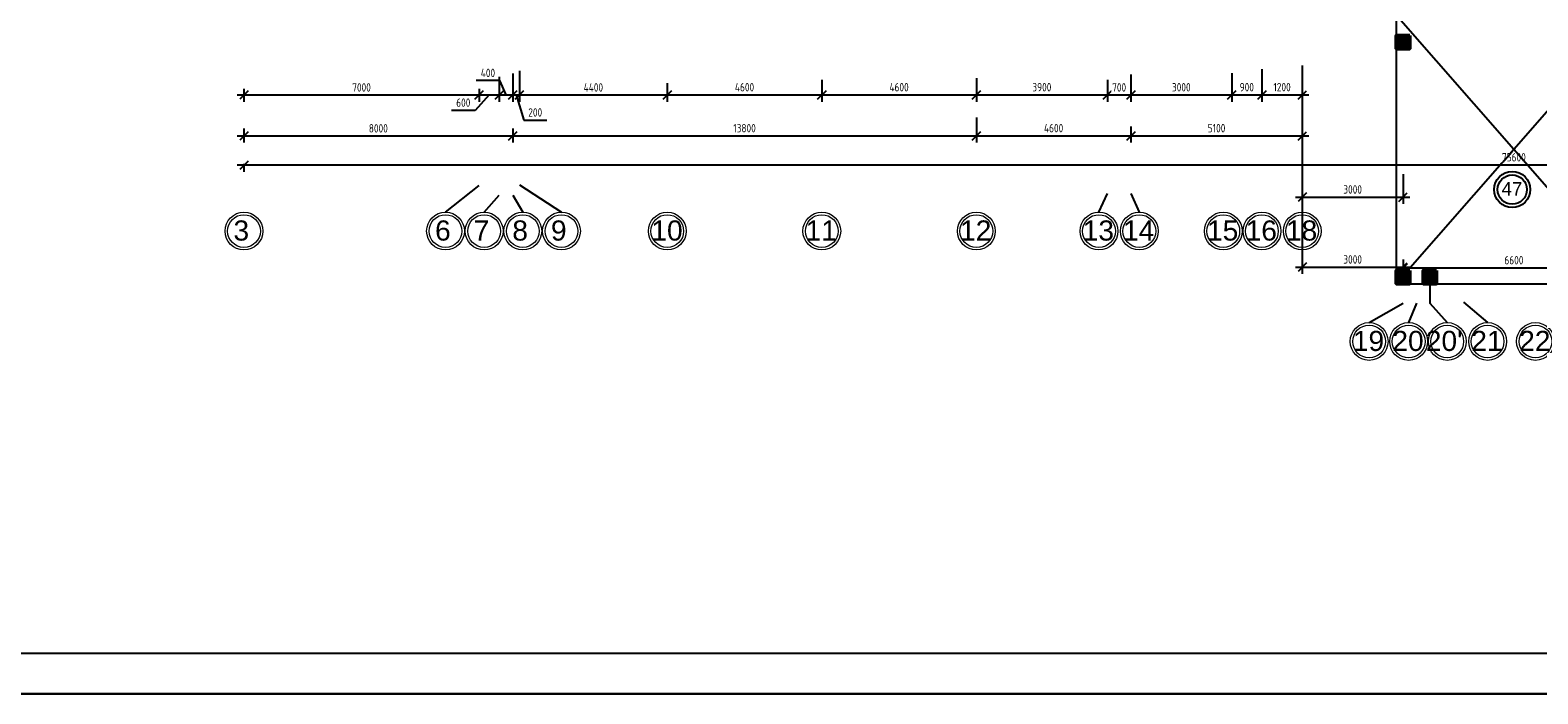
# Model space of a CAD drawing. Header units: millimetres. Extents: x 151654 to 877351, y 70322 to 154322.
# Tile 4 of 173: x 210608 to 255485, y 70322 to 90093. Entities that reach past the tile are written whole.
import ezdxf

# ---------------------------------------------------------------- set-up
doc = ezdxf.new("R2010")
doc.units = ezdxf.units.MM
doc.layers.add('kolonn', color=7, linetype='Continuous')
doc.layers.add('os', color=253, linetype='Continuous')
doc.styles.get("Standard").update_dxf_attribs({"font": 'arial.ttf'})
doc.styles.add('ГОСТ 2.304', font='CS_Gost2304.shx')
doc.dimstyles.new('СПДС', dxfattribs={"dimscale": 100, "dimtxt": 2.5, "dimasz": 2.5, "dimexe": 2, "dimexo": 0.625, "dimgap": 1, "dimtad": 1, "dimdec": 0, "dimtxsty": 'ГОСТ 2.304', "dimblk": 'OBLIQUE', "dimblk1": 'OBLIQUE', "dimblk2": 'OBLIQUE', "dimcen": 2.5, "dimdle": 2, "dimadec": 0, "dimazin": 2, "dimtfac": 0.75, "dimtdec": 4, "dimtmove": 1, "dimatfit": 3, "dimfxl": 1, "dimtfill": 1, "dimtolj": 1, "dimarcsym": 1})

# ---------------------------------------------------------------- blocks, each defined once
blk = doc.blocks.new('ghsdd')
at = {"ltscale": 50, "true_color": 0x757575}
h = blk.add_hatch(color=8, dxfattribs=at)
h.paths.add_polyline_path([(0, 200), (-200, 200), (-200, 0), (0, 0)])
h.paths.add_polyline_path([(200, 0), (200, 200), (0, 200), (0, 0)])
h.paths.add_polyline_path([(0, 0), (-200, 0), (-200, -200), (0, -200)])
h.paths.add_polyline_path([(0, 0), (0, -200), (200, -200), (200, 0)])
at = {"lineweight": 50, "ltscale": 50}
blk.add_lwpolyline([(200, 200), (200, -200), (-200, -200), (-200, 200), (200, 200)], dxfattribs=at)
blk = doc.blocks.new('_Oblique')
at = {"color": 0, "linetype": 'ByBlock', "lineweight": -2}
blk.add_line((-0.5, -0.5), (0.5, 0.5), dxfattribs=at)
blk = doc.blocks.new('*D1043')
at = {"color": 0, "lineweight": -2, "transparency": 16777216}
for p, q in [((216772, 88162), (224172, 88162)), ((216972, 88346), (216972, 87962)), ((223972, 88346), (223972, 87962))]:
    blk.add_line(p, q, dxfattribs=at)
at = {"color": 0, "lineweight": -2, "transparency": 16777216, "xscale": 250, "yscale": 250, "zscale": 250, "rotation": 180}
blk.add_blockref('_Oblique', (216972, 88162), dxfattribs=at)
at = {"color": 0, "lineweight": -2, "transparency": 16777216, "xscale": 250, "yscale": 250, "zscale": 250}
blk.add_blockref('_Oblique', (223972, 88162), dxfattribs=at)
at = {"color": 0, "transparency": 16777216, "insert": (220472, 88387), "char_height": 250, "attachment_point": 5, "style": 'ГОСТ 2.304', "bg_fill": 3, "box_fill_scale": 1.1, "bg_fill_color": 256, "bg_fill_true_color": 13158600, "bg_fill_transparency": 0}
blk.add_mtext('\\A1;7000', dxfattribs=at)
blk = doc.blocks.new('*D1044')
at = {"color": 0, "lineweight": -2, "transparency": 16777216}
for p, q in [((224572, 88703), (224572, 87962)), ((223772, 88162), (224772, 88162)), ((224272, 88162), (223853, 87702)), ((223972, 88346), (223972, 87962)), ((223853, 87702), (223147, 87702))]:
    blk.add_line(p, q, dxfattribs=at)
at = {"color": 0, "lineweight": -2, "transparency": 16777216, "xscale": 250, "yscale": 250, "zscale": 250}
blk.add_blockref('_Oblique', (224572, 88162), dxfattribs=at)
at = {"color": 0, "transparency": 16777216, "insert": (223500, 87934), "char_height": 250, "attachment_point": 5, "style": 'ГОСТ 2.304', "bg_fill": 3, "box_fill_scale": 1.1, "bg_fill_color": 256, "bg_fill_true_color": 13158600, "bg_fill_transparency": 0}
blk.add_mtext('\\A1;600', dxfattribs=at)
at = {"color": 0, "lineweight": -2, "transparency": 16777216, "xscale": 250, "yscale": 250, "zscale": 250, "rotation": 180}
blk.add_blockref('_Oblique', (223972, 88162), dxfattribs=at)
blk = doc.blocks.new('*D1045')
at = {"color": 0, "lineweight": -2, "transparency": 16777216}
for p, q in [((224587, 88594), (223881, 88594)), ((224572, 88703), (224572, 87962)), ((224772, 88162), (224587, 88594)), ((224972, 88805), (224972, 87962)), ((224372, 88162), (225172, 88162))]:
    blk.add_line(p, q, dxfattribs=at)
at = {"color": 0, "lineweight": -2, "transparency": 16777216, "xscale": 250, "yscale": 250, "zscale": 250, "rotation": 180}
blk.add_blockref('_Oblique', (224572, 88162), dxfattribs=at)
at = {"color": 0, "lineweight": -2, "transparency": 16777216, "xscale": 250, "yscale": 250, "zscale": 250}
blk.add_blockref('_Oblique', (224972, 88162), dxfattribs=at)
at = {"color": 0, "transparency": 16777216, "insert": (224234, 88819), "char_height": 250, "attachment_point": 5, "style": 'ГОСТ 2.304', "bg_fill": 3, "box_fill_scale": 1.1, "bg_fill_color": 256, "bg_fill_true_color": 13158600, "bg_fill_transparency": 0}
blk.add_mtext('\\A1;400', dxfattribs=at)
blk = doc.blocks.new('*D1046')
at = {"color": 0, "lineweight": -2, "transparency": 16777216}
for p, q in [((225172, 88884), (225172, 87962)), ((224972, 88805), (224972, 87962)), ((224772, 88162), (225372, 88162)), ((225072, 88162), (225298, 87408)), ((225298, 87408), (225986, 87408))]:
    blk.add_line(p, q, dxfattribs=at)
at = {"color": 0, "lineweight": -2, "transparency": 16777216, "xscale": 250, "yscale": 250, "zscale": 250, "rotation": 180}
blk.add_blockref('_Oblique', (224972, 88162), dxfattribs=at)
at = {"color": 0, "lineweight": -2, "transparency": 16777216, "xscale": 250, "yscale": 250, "zscale": 250}
blk.add_blockref('_Oblique', (225172, 88162), dxfattribs=at)
at = {"color": 0, "transparency": 16777216, "insert": (225642, 87642), "char_height": 250, "attachment_point": 5, "style": 'ГОСТ 2.304', "bg_fill": 3, "box_fill_scale": 1.1, "bg_fill_color": 256, "bg_fill_true_color": 13158600, "bg_fill_transparency": 0}
blk.add_mtext('\\A1;200', dxfattribs=at)
blk = doc.blocks.new('*D1047')
at = {"color": 0, "lineweight": -2, "transparency": 16777216}
for p, q in [((225172, 88884), (225172, 87962)), ((229572, 88511), (229572, 87962)), ((224972, 88162), (229772, 88162))]:
    blk.add_line(p, q, dxfattribs=at)
at = {"color": 0, "lineweight": -2, "transparency": 16777216, "xscale": 250, "yscale": 250, "zscale": 250, "rotation": 180}
blk.add_blockref('_Oblique', (225172, 88162), dxfattribs=at)
at = {"color": 0, "lineweight": -2, "transparency": 16777216, "xscale": 250, "yscale": 250, "zscale": 250}
blk.add_blockref('_Oblique', (229572, 88162), dxfattribs=at)
at = {"color": 0, "transparency": 16777216, "insert": (227372, 88387), "char_height": 250, "attachment_point": 5, "style": 'ГОСТ 2.304', "bg_fill": 3, "box_fill_scale": 1.1, "bg_fill_color": 256, "bg_fill_true_color": 13158600, "bg_fill_transparency": 0}
blk.add_mtext('\\A1;4400', dxfattribs=at)
blk = doc.blocks.new('*D1048')
at = {"color": 0, "lineweight": -2, "transparency": 16777216}
for p, q in [((229572, 88511), (229572, 87962)), ((234172, 88613), (234172, 87962)), ((229372, 88162), (234372, 88162))]:
    blk.add_line(p, q, dxfattribs=at)
at = {"color": 0, "lineweight": -2, "transparency": 16777216, "xscale": 250, "yscale": 250, "zscale": 250, "rotation": 180}
blk.add_blockref('_Oblique', (229572, 88162), dxfattribs=at)
at = {"color": 0, "lineweight": -2, "transparency": 16777216, "xscale": 250, "yscale": 250, "zscale": 250}
blk.add_blockref('_Oblique', (234172, 88162), dxfattribs=at)
at = {"color": 0, "transparency": 16777216, "insert": (231872, 88394), "char_height": 250, "attachment_point": 5, "style": 'ГОСТ 2.304', "bg_fill": 3, "box_fill_scale": 1.1, "bg_fill_color": 256, "bg_fill_true_color": 13158600, "bg_fill_transparency": 0}
blk.add_mtext('\\A1;4600', dxfattribs=at)
blk = doc.blocks.new('*D1049')
at = {"color": 0, "lineweight": -2, "transparency": 16777216}
for p, q in [((234172, 88613), (234172, 87962)), ((238772, 88661), (238772, 87962)), ((233972, 88162), (238972, 88162))]:
    blk.add_line(p, q, dxfattribs=at)
at = {"color": 0, "lineweight": -2, "transparency": 16777216, "xscale": 250, "yscale": 250, "zscale": 250, "rotation": 180}
blk.add_blockref('_Oblique', (234172, 88162), dxfattribs=at)
at = {"color": 0, "lineweight": -2, "transparency": 16777216, "xscale": 250, "yscale": 250, "zscale": 250}
blk.add_blockref('_Oblique', (238772, 88162), dxfattribs=at)
at = {"color": 0, "transparency": 16777216, "insert": (236472, 88394), "char_height": 250, "attachment_point": 5, "style": 'ГОСТ 2.304', "bg_fill": 3, "box_fill_scale": 1.1, "bg_fill_color": 256, "bg_fill_true_color": 13158600, "bg_fill_transparency": 0}
blk.add_mtext('\\A1;4600', dxfattribs=at)
blk = doc.blocks.new('*D1050')
at = {"color": 0, "lineweight": -2, "transparency": 16777216}
for p, q in [((238772, 88661), (238772, 87962)), ((242672, 88617), (242672, 87962)), ((238572, 88162), (242872, 88162))]:
    blk.add_line(p, q, dxfattribs=at)
at = {"color": 0, "lineweight": -2, "transparency": 16777216, "xscale": 250, "yscale": 250, "zscale": 250, "rotation": 180}
blk.add_blockref('_Oblique', (238772, 88162), dxfattribs=at)
at = {"color": 0, "lineweight": -2, "transparency": 16777216, "xscale": 250, "yscale": 250, "zscale": 250}
blk.add_blockref('_Oblique', (242672, 88162), dxfattribs=at)
at = {"color": 0, "transparency": 16777216, "insert": (240722, 88394), "char_height": 250, "attachment_point": 5, "style": 'ГОСТ 2.304', "bg_fill": 3, "box_fill_scale": 1.1, "bg_fill_color": 256, "bg_fill_true_color": 13158600, "bg_fill_transparency": 0}
blk.add_mtext('\\A1;3900', dxfattribs=at)
blk = doc.blocks.new('*D1051')
at = {"color": 0, "lineweight": -2, "transparency": 16777216}
for p, q in [((242672, 88617), (242672, 87962)), ((243372, 88772), (243372, 87962)), ((242472, 88162), (243572, 88162))]:
    blk.add_line(p, q, dxfattribs=at)
at = {"color": 0, "lineweight": -2, "transparency": 16777216, "xscale": 250, "yscale": 250, "zscale": 250, "rotation": 180}
blk.add_blockref('_Oblique', (242672, 88162), dxfattribs=at)
at = {"color": 0, "lineweight": -2, "transparency": 16777216, "xscale": 250, "yscale": 250, "zscale": 250}
blk.add_blockref('_Oblique', (243372, 88162), dxfattribs=at)
at = {"color": 0, "transparency": 16777216, "insert": (243022, 88387), "char_height": 250, "attachment_point": 5, "style": 'ГОСТ 2.304', "bg_fill": 3, "box_fill_scale": 1.1, "bg_fill_color": 256, "bg_fill_true_color": 13158600, "bg_fill_transparency": 0}
blk.add_mtext('\\A1;700', dxfattribs=at)
blk = doc.blocks.new('*D1052')
at = {"color": 0, "lineweight": -2, "transparency": 16777216}
for p, q in [((243372, 88772), (243372, 87962)), ((246372, 88816), (246372, 87962)), ((243172, 88162), (246572, 88162))]:
    blk.add_line(p, q, dxfattribs=at)
at = {"color": 0, "lineweight": -2, "transparency": 16777216, "xscale": 250, "yscale": 250, "zscale": 250, "rotation": 180}
blk.add_blockref('_Oblique', (243372, 88162), dxfattribs=at)
at = {"color": 0, "lineweight": -2, "transparency": 16777216, "xscale": 250, "yscale": 250, "zscale": 250}
blk.add_blockref('_Oblique', (246372, 88162), dxfattribs=at)
at = {"color": 0, "transparency": 16777216, "insert": (244872, 88392), "char_height": 250, "attachment_point": 5, "style": 'ГОСТ 2.304', "bg_fill": 3, "box_fill_scale": 1.1, "bg_fill_color": 256, "bg_fill_true_color": 13158600, "bg_fill_transparency": 0}
blk.add_mtext('\\A1;3000', dxfattribs=at)
blk = doc.blocks.new('*D1053')
at = {"color": 0, "lineweight": -2, "transparency": 16777216}
for p, q in [((247272, 88927), (247272, 87962)), ((246372, 88816), (246372, 87962)), ((246172, 88162), (247472, 88162))]:
    blk.add_line(p, q, dxfattribs=at)
at = {"color": 0, "lineweight": -2, "transparency": 16777216, "xscale": 250, "yscale": 250, "zscale": 250, "rotation": 180}
blk.add_blockref('_Oblique', (246372, 88162), dxfattribs=at)
at = {"color": 0, "lineweight": -2, "transparency": 16777216, "xscale": 250, "yscale": 250, "zscale": 250}
blk.add_blockref('_Oblique', (247272, 88162), dxfattribs=at)
at = {"color": 0, "transparency": 16777216, "insert": (246822, 88394), "char_height": 250, "attachment_point": 5, "style": 'ГОСТ 2.304', "bg_fill": 3, "box_fill_scale": 1.1, "bg_fill_color": 256, "bg_fill_true_color": 13158600, "bg_fill_transparency": 0}
blk.add_mtext('\\A1;900', dxfattribs=at)
blk = doc.blocks.new('*D1054')
at = {"color": 0, "lineweight": -2, "transparency": 16777216}
for p, q in [((247272, 88927), (247272, 87962)), ((248472, 89037), (248472, 87962)), ((247072, 88162), (248672, 88162))]:
    blk.add_line(p, q, dxfattribs=at)
at = {"color": 0, "lineweight": -2, "transparency": 16777216, "xscale": 250, "yscale": 250, "zscale": 250, "rotation": 180}
blk.add_blockref('_Oblique', (247272, 88162), dxfattribs=at)
at = {"color": 0, "lineweight": -2, "transparency": 16777216, "xscale": 250, "yscale": 250, "zscale": 250}
blk.add_blockref('_Oblique', (248472, 88162), dxfattribs=at)
at = {"color": 0, "transparency": 16777216, "insert": (247872, 88396), "char_height": 250, "attachment_point": 5, "style": 'ГОСТ 2.304', "bg_fill": 3, "box_fill_scale": 1.1, "bg_fill_color": 256, "bg_fill_true_color": 13158600, "bg_fill_transparency": 0}
blk.add_mtext('\\A1;1200', dxfattribs=at)
blk = doc.blocks.new('*D1055')
at = {"color": 0, "lineweight": -2, "transparency": 16777216}
for p, q in [((248472, 89037), (248472, 84918)), ((251472, 85807), (251472, 84918)), ((248272, 85118), (251672, 85118))]:
    blk.add_line(p, q, dxfattribs=at)
at = {"color": 0, "lineweight": -2, "transparency": 16777216, "xscale": 250, "yscale": 250, "zscale": 250, "rotation": 180}
blk.add_blockref('_Oblique', (248472, 85118), dxfattribs=at)
at = {"color": 0, "lineweight": -2, "transparency": 16777216, "xscale": 250, "yscale": 250, "zscale": 250}
blk.add_blockref('_Oblique', (251472, 85118), dxfattribs=at)
at = {"color": 0, "transparency": 16777216, "insert": (249972, 85348), "char_height": 250, "attachment_point": 5, "style": 'ГОСТ 2.304', "bg_fill": 3, "box_fill_scale": 1.1, "bg_fill_color": 256, "bg_fill_true_color": 13158600, "bg_fill_transparency": 0}
blk.add_mtext('\\A1;3000', dxfattribs=at)
blk = doc.blocks.new('*D1143')
at = {"color": 0, "lineweight": -2, "transparency": 16777216}
for p, q in [((216972, 87164), (216972, 86743)), ((224972, 87164), (224972, 86743)), ((216772, 86943), (225172, 86943))]:
    blk.add_line(p, q, dxfattribs=at)
at = {"color": 0, "lineweight": -2, "transparency": 16777216, "xscale": 250, "yscale": 250, "zscale": 250, "rotation": 180}
blk.add_blockref('_Oblique', (216972, 86943), dxfattribs=at)
at = {"color": 0, "lineweight": -2, "transparency": 16777216, "xscale": 250, "yscale": 250, "zscale": 250}
blk.add_blockref('_Oblique', (224972, 86943), dxfattribs=at)
at = {"color": 0, "transparency": 16777216, "insert": (220972, 87168), "char_height": 250, "attachment_point": 5, "style": 'ГОСТ 2.304', "bg_fill": 3, "box_fill_scale": 1.1, "bg_fill_color": 256, "bg_fill_true_color": 13158600, "bg_fill_transparency": 0}
blk.add_mtext('\\A1;8000', dxfattribs=at)
blk = doc.blocks.new('*D1144')
at = {"color": 0, "lineweight": -2, "transparency": 16777216}
for p, q in [((224972, 87164), (224972, 86743)), ((238772, 87488), (238772, 86743)), ((224772, 86943), (238972, 86943))]:
    blk.add_line(p, q, dxfattribs=at)
at = {"color": 0, "lineweight": -2, "transparency": 16777216, "xscale": 250, "yscale": 250, "zscale": 250, "rotation": 180}
blk.add_blockref('_Oblique', (224972, 86943), dxfattribs=at)
at = {"color": 0, "lineweight": -2, "transparency": 16777216, "xscale": 250, "yscale": 250, "zscale": 250}
blk.add_blockref('_Oblique', (238772, 86943), dxfattribs=at)
at = {"color": 0, "transparency": 16777216, "insert": (231872, 87173), "char_height": 250, "attachment_point": 5, "style": 'ГОСТ 2.304', "bg_fill": 3, "box_fill_scale": 1.1, "bg_fill_color": 256, "bg_fill_true_color": 13158600, "bg_fill_transparency": 0}
blk.add_mtext('\\A1;13800', dxfattribs=at)
blk = doc.blocks.new('*D1145')
at = {"color": 0, "lineweight": -2, "transparency": 16777216}
for p, q in [((238772, 87488), (238772, 86743)), ((243372, 87220), (243372, 86743)), ((238572, 86943), (243572, 86943))]:
    blk.add_line(p, q, dxfattribs=at)
at = {"color": 0, "lineweight": -2, "transparency": 16777216, "xscale": 250, "yscale": 250, "zscale": 250, "rotation": 180}
blk.add_blockref('_Oblique', (238772, 86943), dxfattribs=at)
at = {"color": 0, "lineweight": -2, "transparency": 16777216, "xscale": 250, "yscale": 250, "zscale": 250}
blk.add_blockref('_Oblique', (243372, 86943), dxfattribs=at)
at = {"color": 0, "transparency": 16777216, "insert": (241072, 87175), "char_height": 250, "attachment_point": 5, "style": 'ГОСТ 2.304', "bg_fill": 3, "box_fill_scale": 1.1, "bg_fill_color": 256, "bg_fill_true_color": 13158600, "bg_fill_transparency": 0}
blk.add_mtext('\\A1;4600', dxfattribs=at)
blk = doc.blocks.new('*D1146')
at = {"color": 0, "lineweight": -2, "transparency": 16777216}
for p, q in [((243372, 87220), (243372, 86743)), ((248472, 87210), (248472, 86743)), ((243172, 86943), (248672, 86943))]:
    blk.add_line(p, q, dxfattribs=at)
at = {"color": 0, "lineweight": -2, "transparency": 16777216, "xscale": 250, "yscale": 250, "zscale": 250, "rotation": 180}
blk.add_blockref('_Oblique', (243372, 86943), dxfattribs=at)
at = {"color": 0, "lineweight": -2, "transparency": 16777216, "xscale": 250, "yscale": 250, "zscale": 250}
blk.add_blockref('_Oblique', (248472, 86943), dxfattribs=at)
at = {"color": 0, "transparency": 16777216, "insert": (245922, 87173), "char_height": 250, "attachment_point": 5, "style": 'ГОСТ 2.304', "bg_fill": 3, "box_fill_scale": 1.1, "bg_fill_color": 256, "bg_fill_true_color": 13158600, "bg_fill_transparency": 0}
blk.add_mtext('\\A1;5100', dxfattribs=at)
blk = doc.blocks.new('*D1147')
at = {"color": 0, "lineweight": -2, "transparency": 16777216}
for p, q in [((248472, 87210), (248472, 82833)), ((248272, 83033), (251672, 83033)), ((251472, 83264), (251472, 82833))]:
    blk.add_line(p, q, dxfattribs=at)
at = {"color": 0, "lineweight": -2, "transparency": 16777216, "xscale": 250, "yscale": 250, "zscale": 250, "rotation": 180}
blk.add_blockref('_Oblique', (248472, 83033), dxfattribs=at)
at = {"color": 0, "lineweight": -2, "transparency": 16777216, "xscale": 250, "yscale": 250, "zscale": 250}
blk.add_blockref('_Oblique', (251472, 83033), dxfattribs=at)
at = {"color": 0, "transparency": 16777216, "insert": (249972, 83263), "char_height": 250, "attachment_point": 5, "style": 'ГОСТ 2.304', "bg_fill": 3, "box_fill_scale": 1.1, "bg_fill_color": 256, "bg_fill_true_color": 13158600, "bg_fill_transparency": 0}
blk.add_mtext('\\A1;3000', dxfattribs=at)
blk = doc.blocks.new('*D1148')
at = {"color": 0, "lineweight": -2, "transparency": 16777216}
for p, q in [((251472, 83264), (251472, 82809)), ((258072, 83192), (258072, 82809)), ((251272, 83009), (258272, 83009))]:
    blk.add_line(p, q, dxfattribs=at)
at = {"color": 0, "lineweight": -2, "transparency": 16777216, "xscale": 250, "yscale": 250, "zscale": 250, "rotation": 180}
blk.add_blockref('_Oblique', (251472, 83009), dxfattribs=at)
at = {"color": 0, "lineweight": -2, "transparency": 16777216, "xscale": 250, "yscale": 250, "zscale": 250}
blk.add_blockref('_Oblique', (258072, 83009), dxfattribs=at)
at = {"color": 0, "transparency": 16777216, "insert": (254772, 83241), "char_height": 250, "attachment_point": 5, "style": 'ГОСТ 2.304', "bg_fill": 3, "box_fill_scale": 1.1, "bg_fill_color": 256, "bg_fill_true_color": 13158600, "bg_fill_transparency": 0}
blk.add_mtext('\\A1;6600', dxfattribs=at)
blk = doc.blocks.new('*D1154')
at = {"color": 0, "lineweight": -2, "transparency": 16777216}
for p, q in [((292772, 86068), (216772, 86068)), ((216972, 86108), (216972, 85868)), ((292572, 86108), (292572, 85868))]:
    blk.add_line(p, q, dxfattribs=at)
at = {"color": 0, "lineweight": -2, "transparency": 16777216, "xscale": 250, "yscale": 250, "zscale": 250, "rotation": 180}
blk.add_blockref('_Oblique', (216972, 86068), dxfattribs=at)
at = {"color": 0, "lineweight": -2, "transparency": 16777216, "xscale": 250, "yscale": 250, "zscale": 250}
blk.add_blockref('_Oblique', (292572, 86068), dxfattribs=at)
at = {"color": 0, "transparency": 16777216, "insert": (254772, 86306), "char_height": 250, "attachment_point": 5, "style": 'ГОСТ 2.304', "bg_fill": 3, "box_fill_scale": 1.1, "bg_fill_color": 256, "bg_fill_true_color": 13158600, "bg_fill_transparency": 0}
blk.add_mtext('\\A1;75600', dxfattribs=at)

msp = doc.modelspace()

# ---------------------------------------------------------------- linework, layer by layer
at = {"color": 5, "lineweight": 30}
msp.add_lwpolyline([(201204.1, 70322.5), (201204.1, 154322.5), (320004.1, 154322.5), (320004.1, 70322.5)], close=True, dxfattribs=at)
msp.add_lwpolyline([(205204.1, 71522.5), (205204.1, 153122.5), (318804.1, 153122.5), (318804.1, 71522.5)], close=True)
at = {"lineweight": 30}
msp.add_lwpolyline([(251672.2, 89938.4), (251272.2, 89938.4), (251272.2, 89538.4), (251672.2, 89538.4)], close=True, dxfattribs=at)
at = {"layer": 'os', "color": 0}
for points in [[(222972.2, 84670.9), (223972.2, 85468.4)], [(225172.2, 85481.7), (226422.2, 84670.9)], [(224122.2, 84670.9), (224572.2, 85176.2)], [(224972.2, 85176.2), (225272.2, 84670.9)], [(242422.2, 84670.9), (242672.2, 85231)], [(243372.2, 85231), (243622.2, 84670.9)], [(250463.5, 81382.1), (251472.2, 81963.5)], [(251872.2, 81963.5), (251639.6, 81382.1)], [(253272.2, 81992.4), (253989.6, 81382.1)]]:
    msp.add_lwpolyline(points, dxfattribs=at)
at = {"layer": 'os', "color": 0, "lineweight": 0}
for centre, radius in [((216972.2, 84108.4), 562.5), ((216972.2, 84108.4), 487.5), ((222972.2, 84108.4), 562.5), ((222972.2, 84108.4), 487.5), ((224122.2, 84108.4), 562.5), ((224122.2, 84108.4), 487.5), ((225272.2, 84108.4), 562.5), ((225272.2, 84108.4), 487.5), ((226422.2, 84108.4), 562.5), ((226422.2, 84108.4), 487.5), ((229572.2, 84108.4), 562.5), ((229572.2, 84108.4), 487.5), ((234172.2, 84108.4), 562.5), ((234172.2, 84108.4), 487.5), ((238772.2, 84108.4), 562.5), ((238772.2, 84108.4), 487.5), ((242422.2, 84108.4), 562.5), ((242422.2, 84108.4), 487.5), ((243622.2, 84108.4), 562.5), ((243622.2, 84108.4), 487.5), ((246122.2, 84108.4), 562.5), ((246122.2, 84108.4), 487.5), ((247272.2, 84108.4), 562.5), ((247272.2, 84108.4), 487.5), ((248472.2, 84108.4), 562.5), ((248472.2, 84108.4), 487.5), ((250463.5, 80819.6), 562.5), ((250463.5, 80819.6), 487.5), ((251639.6, 80819.6), 562.5), ((251639.6, 80819.6), 487.5), ((252789.6, 80819.6), 562.5), ((252789.6, 80819.6), 487.5), ((253989.6, 80819.6), 562.5), ((253989.6, 80819.6), 487.5), ((255414.4, 80819.6), 562.5), ((255414.4, 80819.6), 487.5)]:
    msp.add_circle(centre, radius, dxfattribs=at)

# ---------------------------------------------------------------- block references
at = {"layer": 'kolonn'}
for p in [(251472.2, 89738.4), (251472.2, 82738.4), (252272.2, 82738.4)]:
    msp.add_blockref('ghsdd', p, dxfattribs=at)

# ---------------------------------------------------------------- texts
at = {"color": 1}
msp.add_text('47', height=400, dxfattribs=at).set_placement((254403.2, 85167.1))
at = {"ltscale": 50}
for s, p in [('3', (216659.7, 83824.8)), ('6', (222659.7, 83824.8)), ('7', (223809.7, 83824.8)), ('8', (224959.7, 83824.8)), ('9', (226109.7, 83824.8)), ('10', (229098.1, 83824.8)), ('11', (233686.8, 83824.8)), ('12', (238286.8, 83824.8)), ('13', (241936.8, 83824.8)), ('14', (243136.8, 83824.8)), ('15', (245636.8, 83824.8)), ('16', (246786.8, 83824.8)), ('18', (247986.8, 83824.8)), ('19', (249978.1, 80536)), ('20', (251154.2, 80536)), ("20'", (252150.1, 80536)), ('21', (253504.2, 80536)), ('22', (254929.1, 80536))]:
    msp.add_text(s, height=600, dxfattribs=at).set_placement(p)

# ---------------------------------------------------------------- next in the draw order: dimensions: what is measured, and where the dimension line sits
dim = msp.add_linear_dim(base=(223972.2, 88161.6), p1=(216972.2, 88408.7), p2=(223972.2, 88408.7), dimstyle='СПДС')
dim.commit()
dim.dimension.update_dxf_attribs({"geometry": '*D1043', "text_midpoint": (220472.2, 88386.6)})

# ---------------------------------------------------------------- next in the draw order: dimensions: what is measured, and where the dimension line sits
dim = msp.add_linear_dim(base=(224572.2, 88161.6), p1=(223972.2, 88408.7), p2=(224572.2, 88765.6), dimstyle='СПДС')
dim.commit()
dim.dimension.update_dxf_attribs({"geometry": '*D1044', "text_midpoint": (223753, 87701.6), "dimtype": 160})

# ---------------------------------------------------------------- next in the draw order: dimensions: what is measured, and where the dimension line sits
dim = msp.add_linear_dim(base=(224972.2, 88161.6), p1=(224572.2, 88765.6), p2=(224972.2, 88867.1), dimstyle='СПДС')
dim.commit()
dim.dimension.update_dxf_attribs({"geometry": '*D1045', "text_midpoint": (224487.1, 88594.3), "dimtype": 160})

# ---------------------------------------------------------------- next in the draw order: dimensions: what is measured, and where the dimension line sits
dim = msp.add_linear_dim(base=(225172.2, 88161.6), p1=(224972.2, 88867.1), p2=(225172.2, 88946.1), dimstyle='СПДС')
dim.commit()
dim.dimension.update_dxf_attribs({"geometry": '*D1046', "text_midpoint": (225398.4, 87642.2)})

# ---------------------------------------------------------------- next in the draw order: dimensions: what is measured, and where the dimension line sits
for base, p1, p2, picture, middle in [((229572.2, 88161.6), (225172.2, 88946.1), (229572.2, 88573.8), '*D1047', (227372.2, 88386.6)), ((224972.2, 86943.1), (216972.2, 87226.3), (224972.2, 87226.3), '*D1143', (220972.2, 87168.1))]:
    dim = msp.add_linear_dim(base=base, p1=p1, p2=p2, dimstyle='СПДС')
    dim.commit()
    dim.dimension.update_dxf_attribs({"geometry": picture, "text_midpoint": middle})

# ---------------------------------------------------------------- next in the draw order: dimensions: what is measured, and where the dimension line sits
for base, p1, p2, picture, middle in [((234172.2, 88161.6), (229572.2, 88573.8), (234172.2, 88675.4), '*D1048', (231872.2, 88393.8)), ((238772.2, 86943.1), (224972.2, 87226.3), (238772.2, 87550.8), '*D1144', (231872.2, 87173.2))]:
    dim = msp.add_linear_dim(base=base, p1=p1, p2=p2, dimstyle='СПДС')
    dim.commit()
    dim.dimension.update_dxf_attribs({"geometry": picture, "text_midpoint": middle})

# ---------------------------------------------------------------- next in the draw order: dimensions: what is measured, and where the dimension line sits
for base, p1, p2, picture, middle in [((238772.2, 88161.6), (234172.2, 88675.4), (238772.2, 88723.7), '*D1049', (236472.2, 88393.8)), ((243372.2, 86943.1), (238772.2, 87550.8), (243372.2, 87282.7), '*D1145', (241072.2, 87175.3))]:
    dim = msp.add_linear_dim(base=base, p1=p1, p2=p2, dimstyle='СПДС')
    dim.commit()
    dim.dimension.update_dxf_attribs({"geometry": picture, "text_midpoint": middle})

# ---------------------------------------------------------------- next in the draw order: dimensions: what is measured, and where the dimension line sits
dim = msp.add_linear_dim(base=(242672.2, 88161.6), p1=(238772.2, 88723.7), p2=(242672.2, 88679.6), dimstyle='СПДС')
dim.commit()
dim.dimension.update_dxf_attribs({"geometry": '*D1050', "text_midpoint": (240722.2, 88393.8)})

# ---------------------------------------------------------------- next in the draw order: dimensions: what is measured, and where the dimension line sits
dim = msp.add_linear_dim(base=(243372.2, 88161.6), p1=(242672.2, 88679.6), p2=(243372.2, 88834.2), dimstyle='СПДС')
dim.commit()
dim.dimension.update_dxf_attribs({"geometry": '*D1051', "text_midpoint": (243022.2, 88386.6)})

# ---------------------------------------------------------------- next in the draw order: dimensions: what is measured, and where the dimension line sits
dim = msp.add_linear_dim(base=(246372.2, 88161.6), p1=(243372.2, 88834.2), p2=(246372.2, 88878.6), dimstyle='СПДС')
dim.commit()
dim.dimension.update_dxf_attribs({"geometry": '*D1052', "text_midpoint": (244872.2, 88391.8)})

# ---------------------------------------------------------------- next in the draw order: dimensions: what is measured, and where the dimension line sits
dim = msp.add_linear_dim(base=(247272.2, 88161.6), p1=(246372.2, 88878.6), p2=(247272.2, 88989), dimstyle='СПДС')
dim.commit()
dim.dimension.update_dxf_attribs({"geometry": '*D1053', "text_midpoint": (246822.2, 88393.8)})

# ---------------------------------------------------------------- next in the draw order: dimensions: what is measured, and where the dimension line sits
dim = msp.add_linear_dim(base=(248472.2, 88161.6), p1=(247272.2, 88989), p2=(248472.2, 89099.4), dimstyle='СПДС')
dim.commit()
dim.dimension.update_dxf_attribs({"geometry": '*D1054', "text_midpoint": (247872.2, 88396.3)})

# ---------------------------------------------------------------- next in the draw order: dimensions: what is measured, and where the dimension line sits
dim = msp.add_linear_dim(base=(251472.2, 85117.6), p1=(248472.2, 89099.4), p2=(251472.2, 85869.8), dimstyle='СПДС')
dim.commit()
dim.dimension.update_dxf_attribs({"geometry": '*D1055', "text_midpoint": (249972.2, 85347.8)})

# ---------------------------------------------------------------- next in the draw order: dimensions: what is measured, and where the dimension line sits
dim = msp.add_linear_dim(base=(248472.2, 86943.1), p1=(243372.2, 87282.7), p2=(248472.2, 87272.5), dimstyle='СПДС')
dim.commit()
dim.dimension.update_dxf_attribs({"geometry": '*D1146', "text_midpoint": (245922.2, 87173.2)})

# ---------------------------------------------------------------- next in the draw order: dimensions: what is measured, and where the dimension line sits
dim = msp.add_linear_dim(base=(251472.2, 83033.1), p1=(248472.2, 87272.5), p2=(251472.2, 83326.3), dimstyle='СПДС')
dim.commit()
dim.dimension.update_dxf_attribs({"geometry": '*D1147', "text_midpoint": (249972.2, 83263.3)})

# ---------------------------------------------------------------- next in the draw order: dimensions: what is measured, and where the dimension line sits
for base, p1, p2, picture, middle in [((216972.2, 86068.4), (292572.2, 86170.9), (216972.2, 86170.9), '*D1154', (254772.2, 86305.8)), ((258072.2, 83008.6), (251472.2, 83326.3), (258072.2, 83254.4), '*D1148', (254772.2, 83240.8))]:
    dim = msp.add_linear_dim(base=base, p1=p1, p2=p2, dimstyle='СПДС')
    dim.commit()
    dim.dimension.update_dxf_attribs({"geometry": picture, "text_midpoint": middle})

# ---------------------------------------------------------------- next in the draw order: linework, layer by layer
at = {"color": 1}
for points in [[(251272.2, 90538.4), (251272.2, 82538.4), (258272.2, 82538.4), (258272.2, 90538.4), (251272.2, 82538.4)], [(258272.2, 82538.4), (251272.2, 90538.4)]]:
    msp.add_lwpolyline(points, dxfattribs=at)
at = {"lineweight": 30}
for points in [[(251672.2, 82938.4), (251272.2, 82938.4), (251272.2, 82538.4), (251672.2, 82538.4)], [(252472.2, 82938.4), (252072.2, 82938.4), (252072.2, 82538.4), (252472.2, 82538.4)]]:
    msp.add_lwpolyline(points, close=True, dxfattribs=at)
at = {"color": 1}
for radius in [537, 437]:
    msp.add_circle((254723.7, 85343.8), radius, dxfattribs=at)
at = {"layer": 'os', "color": 0}
msp.add_lwpolyline([(252272.2, 82882.1), (252272.2, 81963.5), (252789.6, 81382.1)], dxfattribs=at)

doc.saveas('drawing.dxf')
